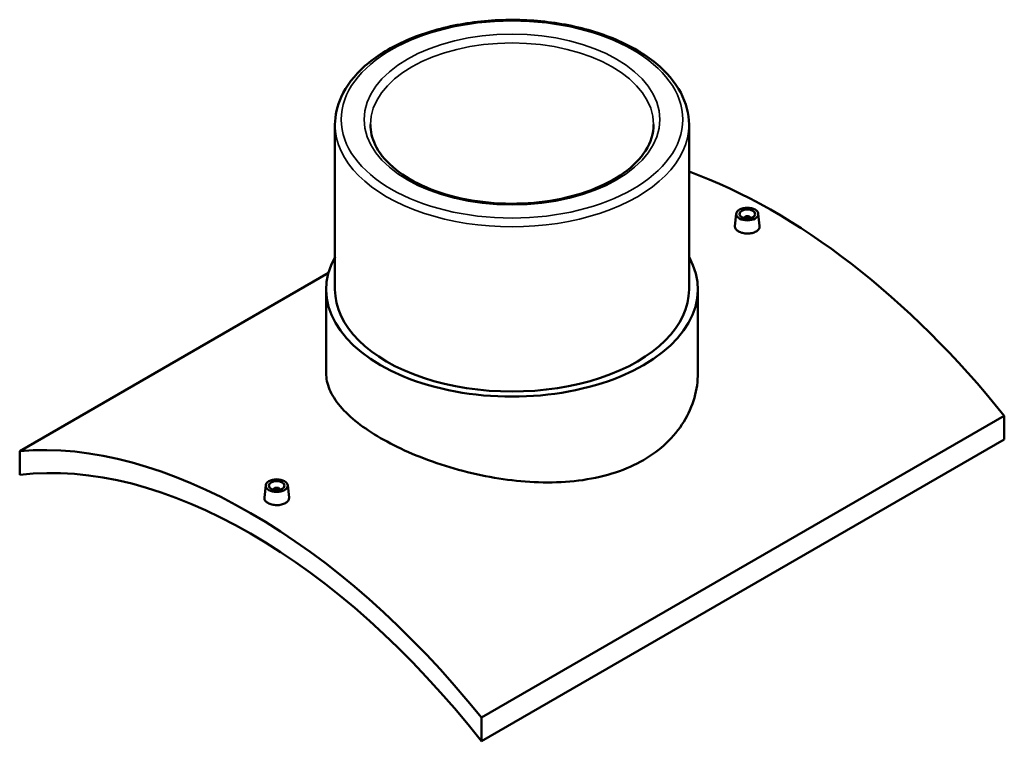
# Model space of a CAD drawing. Header units: millimetres. Extents: x -309 to 1506, y -540 to 1065.
# Tile 5 of 5: x 880 to 1506, y 605 to 1064. Entities that reach past the tile are written whole.
import ezdxf

# ---------------------------------------------------------------- set-up
doc = ezdxf.new("R2010")
doc.units = ezdxf.units.MM
doc.layers.add('Visible (ANSI)', color=7, linetype='Continuous', lineweight=50)
doc.layers.add('Visible Narrow (ANSI)', color=7, linetype='Continuous', lineweight=35)

msp = doc.modelspace()

# ---------------------------------------------------------------- linework, layer by layer
at = {"layer": 'Visible (ANSI)'}
for p, q in [((1080.25, 997.25), (1080.25, 892.49)), ((1305.25, 997.25), (1305.25, 892.49)), ((1335.32, 940.63), (1334.47, 932.79)), ((1349.29, 940.63), (1350.13, 932.8)), ((1340.3, 937.74), (1340.3, 937.93)), ((1344.3, 937.74), (1344.3, 937.93)), ((879.85, 789.7), (1076.02, 902.96)), ((1074.62, 892.49), (1074.62, 839.28)), ((1310.87, 892.49), (1310.87, 839.28)), ((1505.64, 812.15), (1173.3, 620.28)), ((1505.64, 812.15), (1505.64, 796.98)), ((1173.3, 605.1), (1505.64, 796.98)), ((879.85, 789.7), (879.85, 774.53)), ((1036.21, 767.94), (1035.37, 760.1)), ((1041.2, 765.24), (1041.2, 765.05)), ((1045.2, 765.24), (1045.2, 765.05)), ((1050.18, 767.94), (1051.02, 760.11)), ((1173.3, 605.1), (1173.3, 620.28))]:
    msp.add_line(p, q, dxfattribs=at)
for centre, major_axis, start_param, end_param in [((1358.92, 602.47), (208, -360.27), 1.833983, 2.539677), ((1342.3, 937.93), (-2, 0), 2.963882, 6.460896), ((1192.75, 892.49), (118.12, 0), 2.831748, 6.59303), ((1192.75, 892.49), (-112.5, 0), 0, 3.141593), ((1026.58, 410.6), (-208, 360.27), 4.975576, 6.019999), ((1026.58, 410.6), (-200, 346.41), 4.952399, 6.043175), ((1043.2, 765.24), (-2, 0), 2.963882, 6.460896)]:
    msp.add_ellipse(centre, major_axis=major_axis, ratio=0.57735, start_param=start_param, end_param=end_param, dxfattribs=at)
for centre, major_axis in [((1342.3, 940.38), (7, 0)), ((1342.3, 940.38), (5, 0)), ((1043.2, 767.69), (-7, 0)), ((1043.2, 767.69), (5, 0))]:
    msp.add_ellipse(centre, major_axis=major_axis, ratio=0.57735, dxfattribs=at)
for points, knots in [([(1305.25, 997.25), (1305.25, 1004.19), (1303.42, 1011.11), (1296.34, 1024.36), (1290.96, 1030.67), (1277.06, 1042.13), (1268.42, 1047.22), (1248.88, 1055.53), (1237.96, 1058.74), (1215.01, 1062.97), (1202.99, 1063.99), (1179, 1063.77), (1167.05, 1062.53), (1144.38, 1057.9), (1133.67, 1054.5), (1114.53, 1045.83), (1106.12, 1040.56), (1092.55, 1028.58), (1087.36, 1021.88), (1081.58, 1009.09), (1080.25, 1003.17), (1080.25, 997.25)], [0.785398, 0.785398, 0.785398, 0.785398, 1.084531, 1.084531, 1.396661, 1.396661, 1.721272, 1.721272, 2.047182, 2.047182, 2.372085, 2.372085, 2.696579, 2.696579, 3.021566, 3.021566, 3.347546, 3.347546, 3.671571, 3.671571, 3.926991, 3.926991, 3.926991, 3.926991]), ([(1282.75, 997.25), (1282.75, 991.7), (1281.06, 986.11), (1274.44, 975.69), (1269.75, 970.86), (1257.92, 962.35), (1250.89, 958.65), (1235.07, 952.64), (1226.28, 950.34), (1207.83, 947.41), (1198.16, 946.78), (1178.96, 947.29), (1169.43, 948.42), (1151.51, 952.32), (1143.12, 955.08), (1128.38, 961.88), (1122.01, 965.92), (1111.87, 974.79), (1108.1, 979.61), (1103.74, 988.73), (1102.75, 992.99), (1102.75, 997.25)], [5.497787, 5.497787, 5.497787, 5.497787, 5.8497, 5.8497, 6.174015, 6.174015, 6.486843, 6.486843, 6.799904, 6.799904, 7.114212, 7.114212, 7.428895, 7.428895, 7.742904, 7.742904, 8.055589, 8.055589, 8.36961, 8.36961, 8.63938, 8.63938, 8.63938, 8.63938]), ([(1347.85, 929.28), (1347.15, 928.88), (1346.27, 928.53), (1344.34, 928.08), (1343.29, 927.98), (1341.32, 927.99), (1340.27, 928.11), (1338.34, 928.59), (1337.45, 928.94), (1336.06, 929.74), (1335.46, 930.25), (1334.66, 931.35), (1334.46, 931.95), (1334.46, 932.6), (1334.46, 932.7), (1334.47, 932.79)], [2.363582, 2.363582, 2.363582, 2.363582, 2.659057, 2.659057, 2.954533, 2.954533, 3.249953, 3.249953, 3.545373, 3.545373, 3.840793, 3.840793, 4.136213, 4.136213, 4.184151, 4.184151, 4.184151, 4.184151]), ([(1350.13, 932.8), (1350.14, 932.7), (1350.15, 932.61), (1350.15, 931.94), (1349.95, 931.32), (1349.15, 930.19), (1348.55, 929.68), (1347.85, 929.28)], [6.4516093, 6.4516093, 6.4516093, 6.4516093, 6.4997946, 6.4997946, 6.7952701, 6.7952701, 7.0907457, 7.0907457, 7.0907457, 7.0907457]), ([(1276.28, 783.99), (1271, 780.95), (1265.05, 778.27), (1252.1, 773.97), (1245.11, 772.34), (1230.56, 770.21), (1222.99, 769.71), (1207.77, 769.71), (1200.13, 770.21), (1185.37, 771.96), (1177.73, 773.26), (1162.51, 776.66), (1154.93, 778.76), (1140.38, 783.53), (1133.39, 786.21), (1120.45, 791.91), (1114.5, 794.93), (1103.95, 801.02), (1099.01, 804.29), (1090.32, 811.08), (1086.57, 814.59), (1080.56, 821.69), (1078.3, 825.28), (1075.33, 832.38), (1074.62, 835.89), (1074.62, 839.28)], [0, 0, 0, 0, 2.238415, 2.238415, 4.476829, 4.476829, 6.715244, 6.715244, 8.953658, 8.953658, 11.191543, 11.191543, 13.429427, 13.429427, 15.667311, 15.667311, 17.905196, 17.905196, 20.14308, 20.14308, 22.380965, 22.380965, 24.618849, 24.618849, 26.856733, 26.856733, 26.856733, 26.856733]), ([(1310.87, 839.28), (1310.87, 834.14), (1310.17, 828.82), (1307.2, 818.33), (1304.93, 813.15), (1298.92, 803.41), (1295.18, 798.84), (1286.49, 790.65), (1281.55, 787.04), (1276.28, 783.99)], [62.667125, 62.667125, 62.667125, 62.667125, 64.90554, 64.90554, 67.143954, 67.143954, 69.382369, 69.382369, 71.620783, 71.620783, 71.620783, 71.620783]), ([(1048.74, 756.59), (1048.05, 756.19), (1047.17, 755.84), (1045.23, 755.39), (1044.18, 755.29), (1042.21, 755.3), (1041.16, 755.43), (1039.23, 755.9), (1038.35, 756.25), (1036.96, 757.06), (1036.35, 757.56), (1035.55, 758.66), (1035.35, 759.26), (1035.35, 759.92), (1035.36, 760.01), (1035.37, 760.1)], [0, 0, 0, 0, 0.295476, 0.295476, 0.590951, 0.590951, 0.886371, 0.886371, 1.181791, 1.181791, 1.477211, 1.477211, 1.772631, 1.772631, 1.82057, 1.82057, 1.82057, 1.82057]), ([(1051.02, 760.11), (1051.03, 760.01), (1051.04, 759.92), (1051.04, 759.25), (1050.84, 758.63), (1050.04, 757.5), (1049.44, 756.99), (1048.74, 756.59)], [4.0880274, 4.0880274, 4.0880274, 4.0880274, 4.1362127, 4.1362127, 4.4316883, 4.4316883, 4.7271638, 4.7271638, 4.7271638, 4.7271638])]:
    msp.add_open_spline(points, degree=3, knots=knots, dxfattribs=at)
at = {"layer": 'Visible Narrow (ANSI)'}
for major_axis in [(108.5, 0), (94, 0)]:
    msp.add_ellipse((1192.75, 1000.52), major_axis=major_axis, ratio=0.57735, dxfattribs=at)
for major_axis, start_param, end_param in [((-90, 0), 3.141593, 6.283185), ((-112.5, 0), 0, 3.141593)]:
    msp.add_ellipse((1192.75, 997.25), major_axis=major_axis, ratio=0.57735, start_param=start_param, end_param=end_param, dxfattribs=at)

doc.saveas('drawing.dxf')
